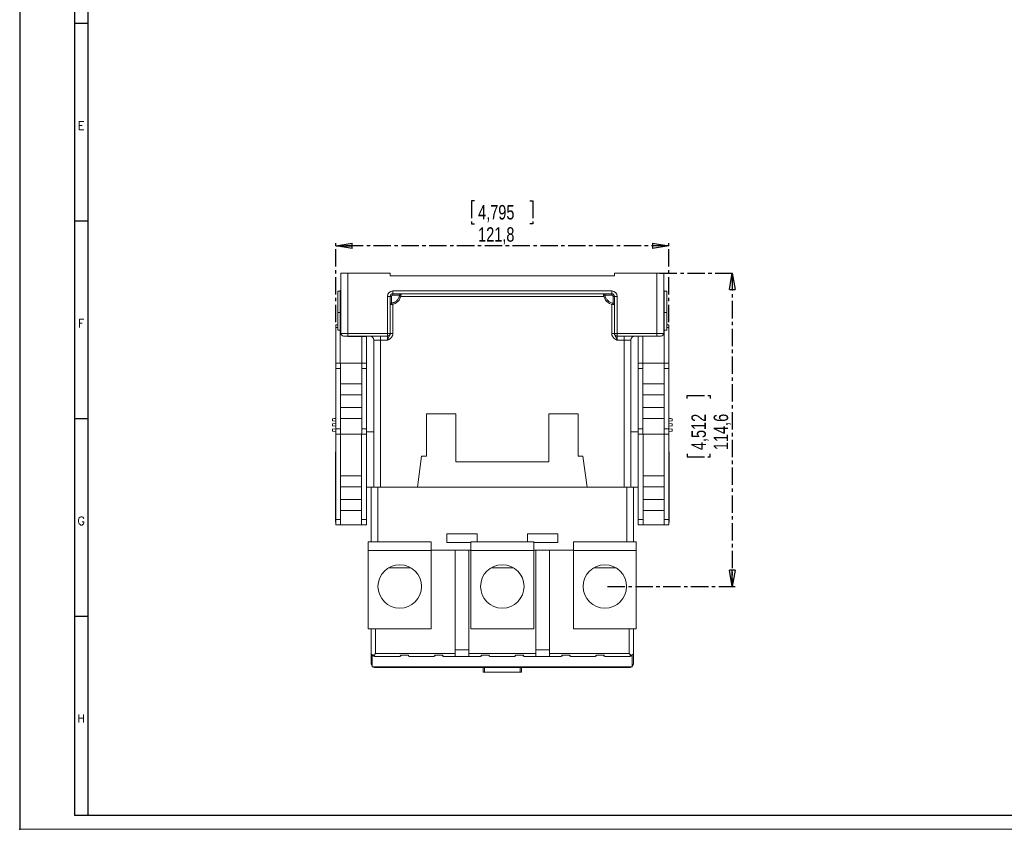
# Model space of a CAD drawing. Header units: millimetres. Extents: x 0 to 841, y 0 to 594.
# Tile 1 of 11: x 0 to 360, y 0 to 296. Entities that reach past the tile are written whole.
import ezdxf

# ---------------------------------------------------------------- set-up
doc = ezdxf.new("R2010")
doc.units = ezdxf.units.MM
doc.header["$PDSIZE"] = -1
doc.linetypes.add('CENTER', pattern=[10.16, 6.35, -1.27, 1.27, -1.27])
doc.layers.add('CENTRO', color=7, linetype='CENTER')
doc.layers.add('FORMATO', color=7, linetype='Continuous')
doc.styles.add('SLDTEXTSTYLE0', font='ROMANS')
doc.styles.add('SLDTEXTSTYLE3', font='TXT', dxfattribs={"width": 0.75})
doc.dimstyles.new('SLDDIMSTYLE1', dxfattribs={"dimtxt": 5.291667, "dimasz": 6, "dimexe": 0, "dimexo": 0.0625, "dimgap": 1.322917, "dimtad": 1, "dimdec": 1, "dimrnd": 1e-09, "dimzin": 12, "dimdsep": 46, "dimtxsty": 'SLDTEXTSTYLE3', "dimblk1": 'CLOSED', "dimblk2": 'CLOSED', "dimsah": 1, "dimcen": 0.09, "dimadec": 0, "dimazin": 3, "dimtfac": 1, "dimtdec": 1, "dimtofl": 0, "dimtmove": 0, "dimatfit": 3, "dimldrblk": 'CLOSED', "dimfxl": 0, "dimfrac": 2, "dimtolj": 1, "dimtzin": 12, "dimarcsym": 0})

# ---------------------------------------------------------------- blocks, each defined once
blk = doc.blocks.new('_CLOSED')
at = {"color": 0, "linetype": 'ByBlock', "lineweight": -2}
for p, q in [((-1, 0.166667), (0, 0)), ((-1, 0.166667), (-1, -0.166667)), ((0, 0), (-1, -0.166667)), ((0, 0), (-1, 0))]:
    blk.add_line(p, q, dxfattribs=at)
blk = doc.blocks.new('_D_5')
at = {"layer": 'CENTRO'}
for p, q in [((166.26, 230), (165.19, 230)), ((165.19, 230), (165.19, 221.59)), ((186.53, 230), (187.6, 230)), ((187.6, 230), (187.6, 221.59)), ((165.19, 221.59), (166.26, 221.59)), ((187.6, 221.59), (186.53, 221.59)), ((115.55, 185.57), (115.55, 214.47)), ((237.35, 213.47), (115.55, 213.47)), ((237.35, 185.57), (237.35, 214.47))]:
    blk.add_line(p, q, dxfattribs=at)
at = {"layer": 'CENTRO', "xscale": 6, "yscale": 6, "rotation": 180.0000000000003}
blk.add_blockref('_CLOSED', (115.55, 213.47, -5.67), dxfattribs=at)
at = {"layer": 'CENTRO', "xscale": 6, "yscale": 6}
blk.add_blockref('_CLOSED', (237.35, 213.47, -5.67), dxfattribs=at)
at = {"layer": 'CENTRO', "char_height": 5.292, "attachment_point": 1, "style": 'SLDTEXTSTYLE3'}
for s, insert in [('4,795', (167.6, 228.42)), ('121,8', (167.6, 220.29))]:
    blk.add_mtext(s, dxfattribs=dict(at, insert=insert))
blk = doc.blocks.new('_D_6')
at = {"layer": 'CENTRO'}
for p, q in [((233.95, 203.47), (261.55, 203.47)), ((260.55, 203.47), (260.55, 88.87)), ((244.01, 157.68), (244.01, 158.75)), ((244.01, 158.75), (252.42, 158.75)), ((252.42, 158.75), (252.42, 157.68)), ((244.01, 137.4), (244.01, 136.33)), ((252.42, 136.33), (252.42, 137.4)), ((244.01, 136.33), (252.42, 136.33)), ((214.95, 88.87), (261.55, 88.87))]:
    blk.add_line(p, q, dxfattribs=at)
at = {"layer": 'CENTRO', "xscale": 6, "yscale": 6}
for p, rotation in [((260.55, 203.47, -5.67), 90.0000000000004), ((260.55, 88.87, -5.67), 270.0000000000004)]:
    blk.add_blockref('_CLOSED', p, dxfattribs=dict(at, rotation=rotation))
at = {"layer": 'CENTRO', "char_height": 5.292, "attachment_point": 1, "rotation": 90, "style": 'SLDTEXTSTYLE3'}
for s, insert in [('4,512', (245.6, 138.74)), ('114,6', (253.73, 138.74))]:
    blk.add_mtext(s, dxfattribs=dict(at, insert=insert))

msp = doc.modelspace()

# ---------------------------------------------------------------- linework, layer by layer
at = {"color": 7, "linetype": 'Continuous', "lineweight": 15}
for p, q in [((117.45, 181.47), (117.45, 203.47)), ((119.95, 203.47), (117.45, 203.47)), ((119.95, 181.47), (119.95, 203.47)), ((135.45, 203.47), (119.95, 203.47)), ((135.45, 202.47), (135.45, 203.47)), ((135.45, 202.47), (217.45, 202.47)), ((217.45, 202.47), (217.45, 203.47)), ((217.45, 203.47), (232.95, 203.47)), ((232.95, 203.47), (232.95, 181.47)), ((235.45, 203.47), (232.95, 203.47)), ((235.45, 203.47), (235.45, 181.47)), ((116.32, 196.92), (116.32, 189.04)), ((116.32, 196.92), (117.22, 196.92)), ((117.45, 197.17), (117.22, 197.17)), ((117.22, 197.17), (117.22, 189.97)), ((134.45, 181.47), (134.45, 194.97)), ((134.45, 194.97), (135.45, 194.97)), ((135.45, 181.47), (135.45, 194.97)), ((135.45, 194.97), (135.95, 194.97)), ((135.95, 194.97), (135.95, 192.5)), ((136.45, 196.97), (216.45, 196.97)), ((136.45, 196.97), (136.45, 195.97)), ((136.45, 195.97), (216.45, 195.97)), ((136.45, 195.47), (136.45, 195.97)), ((138.91, 195.47), (136.45, 195.47)), ((216.45, 195.47), (213.98, 195.47)), ((216.45, 196.97), (216.45, 195.97)), ((216.45, 195.97), (216.45, 195.47)), ((216.95, 192.5), (216.95, 194.97)), ((216.95, 194.97), (217.45, 194.97)), ((217.45, 194.97), (218.45, 194.97)), ((217.45, 194.97), (217.45, 181.47)), ((218.45, 194.97), (218.45, 181.47)), ((235.45, 197.17), (235.68, 197.17)), ((235.68, 197.17), (235.68, 189.97)), ((236.58, 196.92), (235.68, 196.92)), ((236.58, 189.04), (236.58, 196.92)), ((117.22, 189.04), (116.32, 189.04)), ((116.32, 182.62), (116.32, 189.04)), ((117.22, 189.97), (117.45, 189.97)), ((117.22, 189.97), (117.22, 170.57)), ((235.68, 189.97), (235.45, 189.97)), ((235.68, 170.57), (235.68, 189.97)), ((236.58, 189.04), (235.68, 189.04)), ((236.58, 189.04), (236.58, 182.62)), ((116.32, 184.57), (115.55, 184.57)), ((115.55, 183.57), (115.55, 184.57)), ((236.58, 184.57), (237.35, 184.57)), ((237.35, 184.57), (237.35, 183.57)), ((115.55, 170.57), (115.55, 183.57)), ((116.32, 182.62), (117.22, 182.62)), ((117.45, 181.47), (119.95, 181.47)), ((118.45, 180.47), (119.95, 180.47)), ((119.95, 181.47), (134.45, 181.47)), ((119.95, 180.47), (119.95, 181.47)), ((119.95, 180.47), (134.45, 180.47)), ((119.97, 180.27), (119.97, 180.47)), ((119.97, 180.27), (123.45, 180.27)), ((123.45, 180.27), (123.45, 180.47)), ((123.45, 180.27), (126.93, 180.27)), ((125.08, 180.27), (125.08, 170.57)), ((126.75, 180.27), (126.75, 170.57)), ((126.93, 180.27), (126.93, 180.47)), ((131.95, 180.47), (131.95, 178.97)), ((134.45, 180.47), (134.45, 181.47)), ((134.45, 181.47), (135.45, 181.47)), ((134.45, 180.47), (134.45, 178.97)), ((135.45, 181.42), (135.45, 181.47)), ((135.48, 181.42), (135.45, 181.42)), ((217.45, 181.42), (217.41, 181.42)), ((217.45, 181.47), (218.45, 181.47)), ((217.45, 181.42), (217.45, 181.47)), ((218.45, 181.47), (232.95, 181.47)), ((218.45, 181.47), (218.45, 180.47)), ((218.45, 180.47), (232.95, 180.47)), ((218.45, 178.97), (218.45, 180.47)), ((220.95, 180.47), (220.95, 178.97)), ((226.15, 180.47), (226.15, 170.57)), ((227.82, 170.57), (227.82, 180.47)), ((232.95, 181.47), (235.45, 181.47)), ((232.95, 181.47), (232.95, 180.47)), ((232.95, 180.47), (234.45, 180.47)), ((235.68, 182.62), (236.58, 182.62)), ((237.35, 183.57), (237.35, 170.57)), ((131.95, 178.97), (129.45, 178.97)), ((129.45, 125.17), (129.45, 178.97)), ((134.45, 178.97), (131.95, 178.97)), ((220.95, 178.97), (218.45, 178.97)), ((223.45, 178.97), (220.95, 178.97)), ((223.45, 178.97), (223.45, 125.17)), ((115.55, 170.57), (117.25, 170.57)), ((115.55, 168.57), (115.55, 170.57)), ((117.25, 170.57), (117.25, 168.57)), ((125.05, 170.57), (117.25, 170.57)), ((125.05, 170.57), (126.75, 170.57)), ((125.05, 168.57), (125.05, 170.57)), ((126.75, 170.57), (126.75, 168.57)), ((226.15, 170.57), (227.85, 170.57)), ((226.15, 168.57), (226.15, 170.57)), ((227.85, 170.57), (227.85, 168.57)), ((227.85, 170.57), (235.65, 170.57)), ((235.65, 168.57), (235.65, 170.57)), ((235.65, 170.57), (237.35, 170.57)), ((237.35, 170.57), (237.35, 168.57)), ((117.25, 168.57), (115.55, 168.57)), ((115.55, 146.57), (115.55, 168.57)), ((117.25, 168.57), (117.25, 146.57)), ((126.75, 168.57), (125.05, 168.57)), ((125.05, 146.57), (125.05, 168.57)), ((126.75, 146.57), (126.75, 168.57)), ((227.85, 168.57), (226.15, 168.57)), ((226.15, 146.57), (226.15, 168.57)), ((227.85, 146.57), (227.85, 168.57)), ((237.35, 168.57), (235.65, 168.57)), ((235.65, 168.57), (235.65, 146.57)), ((237.35, 146.57), (237.35, 168.57)), ((117.25, 162.97), (125.05, 162.97)), ((227.85, 162.97), (235.65, 162.97)), ((125.05, 158.97), (117.25, 158.97)), ((235.65, 158.97), (227.85, 158.97)), ((117.25, 154.37), (125.05, 154.37)), ((148.7, 151.97), (159.45, 151.97)), ((148.7, 136.47), (148.7, 151.97)), ((159.45, 151.97), (159.45, 134.47)), ((193.45, 151.97), (204.2, 151.97)), ((193.45, 134.47), (193.45, 151.97)), ((204.2, 151.97), (204.2, 136.47)), ((227.85, 154.37), (235.65, 154.37)), ((115.55, 150.39), (114.35, 150.25)), ((114.35, 150.22), (115.55, 150.34)), ((114.35, 150.22), (114.35, 150.25)), ((114.35, 150.22), (114.35, 149.49)), ((114.35, 149.49), (115.55, 149.34)), ((114.35, 148.3), (115.55, 148.44)), ((114.35, 148.3), (114.35, 147.63)), ((114.35, 147.63), (115.55, 147.49)), ((125.05, 150.37), (117.25, 150.37)), ((235.65, 150.37), (227.85, 150.37)), ((238.55, 150.25), (237.35, 150.39)), ((238.55, 150.22), (237.35, 150.34)), ((238.55, 149.49), (237.35, 149.34)), ((238.55, 148.3), (237.35, 148.44)), ((238.55, 147.63), (237.35, 147.49)), ((238.55, 150.22), (238.55, 150.25)), ((238.55, 149.49), (238.55, 150.22)), ((238.55, 147.63), (238.55, 148.3)), ((114.35, 146.44), (115.55, 146.59)), ((114.35, 146.44), (114.35, 145.71)), ((114.35, 145.71), (115.55, 145.59)), ((114.35, 145.68), (114.35, 145.71)), ((114.35, 145.68), (115.55, 145.54)), ((115.55, 146.57), (117.25, 146.57)), ((115.55, 144.57), (115.55, 146.57)), ((117.25, 144.57), (115.55, 144.57)), ((115.55, 113.37), (115.55, 144.57)), ((117.25, 146.57), (117.25, 144.57)), ((117.25, 144.57), (125.05, 144.57)), ((117.3, 144.57), (117.3, 113.37)), ((125, 113.37), (125, 144.57)), ((125.05, 146.57), (126.75, 146.57)), ((125.05, 144.57), (125.05, 146.57)), ((126.75, 144.57), (125.05, 144.57)), ((126.75, 146.57), (126.75, 144.57)), ((126.75, 145.47), (129.45, 145.47)), ((126.75, 144.57), (126.75, 125.17)), ((226.15, 145.47), (223.45, 145.47)), ((226.15, 146.57), (227.85, 146.57)), ((226.15, 144.57), (226.15, 146.57)), ((227.85, 144.57), (226.15, 144.57)), ((226.15, 144.57), (226.15, 125.17)), ((227.85, 146.57), (227.85, 144.57)), ((235.65, 144.57), (227.85, 144.57)), ((227.9, 113.37), (227.9, 144.57)), ((235.6, 144.57), (235.6, 113.37)), ((235.65, 146.57), (237.35, 146.57)), ((235.65, 144.57), (235.65, 146.57)), ((237.35, 144.57), (235.65, 144.57)), ((238.55, 146.44), (237.35, 146.59)), ((237.35, 146.57), (237.35, 144.57)), ((238.55, 145.71), (237.35, 145.59)), ((237.35, 145.54), (238.55, 145.68)), ((237.35, 113.37), (237.35, 144.57)), ((238.55, 145.71), (238.55, 146.44)), ((238.55, 145.68), (238.55, 145.71)), ((115.45, 137.12), (115.45, 138.12)), ((115.45, 138.12), (115.55, 138.12)), ((115.45, 137.12), (115.55, 137.12)), ((115.45, 113.37), (115.45, 137.12)), ((237.45, 138.12), (237.35, 138.12)), ((237.45, 137.12), (237.35, 137.12)), ((237.45, 138.12), (237.45, 137.12)), ((237.45, 137.12), (237.45, 113.37)), ((145.45, 125.17), (146.95, 136.47)), ((146.95, 136.47), (148.7, 136.47)), ((159.45, 134.47), (193.45, 134.47)), ((204.2, 136.47), (205.95, 136.47)), ((205.95, 136.47), (207.45, 125.17)), ((117.3, 129.34), (125, 129.34)), ((227.9, 129.34), (235.6, 129.34)), ((125, 125.34), (117.3, 125.34)), ((126.75, 113.37), (126.75, 125.17)), ((128.45, 125.17), (126.75, 125.17)), ((128.45, 125.17), (128.45, 105.17)), ((130.95, 125.17), (128.45, 125.17)), ((221.95, 125.17), (130.95, 125.17)), ((224.45, 125.17), (221.95, 125.17)), ((224.45, 125.17), (224.45, 105.17)), ((226.15, 125.17), (224.45, 125.17)), ((226.15, 113.37), (226.15, 125.17)), ((235.6, 125.34), (227.9, 125.34)), ((117.3, 120.64), (125, 120.64)), ((227.9, 120.64), (235.6, 120.64)), ((125, 116.64), (117.3, 116.64)), ((235.6, 116.64), (227.9, 116.64)), ((115.45, 113.37), (115.55, 113.37)), ((115.45, 112.37), (115.45, 113.37)), ((115.45, 112.37), (115.55, 112.37)), ((115.55, 113.37), (117.3, 113.37)), ((115.55, 111.37), (115.55, 113.37)), ((117.3, 113.37), (117.3, 111.37)), ((125, 113.37), (126.75, 113.37)), ((125, 111.37), (125, 113.37)), ((126.75, 113.37), (126.75, 111.37)), ((226.15, 113.37), (227.9, 113.37)), ((226.15, 111.37), (226.15, 113.37)), ((227.9, 113.37), (227.9, 111.37)), ((235.6, 113.37), (237.35, 113.37)), ((235.6, 111.37), (235.6, 113.37)), ((237.35, 113.37), (237.35, 111.37)), ((237.45, 113.37), (237.35, 113.37)), ((237.45, 112.37), (237.35, 112.37)), ((237.45, 113.37), (237.45, 112.37)), ((117.3, 111.37), (115.55, 111.37)), ((117.3, 111.37), (125, 111.37)), ((126.75, 111.37), (125, 111.37)), ((156.2, 108.17), (167.2, 108.17)), ((156.2, 104.97), (156.2, 108.17)), ((167.2, 108.17), (167.2, 105.17)), ((185.7, 108.17), (196.7, 108.17)), ((185.7, 105.17), (185.7, 108.17)), ((196.7, 108.17), (196.7, 104.97)), ((227.9, 111.37), (226.15, 111.37)), ((235.6, 111.37), (227.9, 111.37)), ((237.35, 111.37), (235.6, 111.37)), ((127.45, 105.17), (150.45, 105.17)), ((127.45, 101.97), (127.45, 105.17)), ((150.45, 101.97), (150.45, 105.17)), ((164.95, 104.97), (156.2, 104.97)), ((164.95, 105.17), (187.95, 105.17)), ((164.95, 101.97), (164.95, 105.17)), ((187.95, 101.97), (187.95, 105.17)), ((196.7, 104.97), (187.95, 104.97)), ((202.45, 105.17), (225.45, 105.17)), ((202.45, 101.97), (202.45, 105.17)), ((225.45, 101.97), (225.45, 105.17)), ((127.45, 73.39), (127.45, 101.97)), ((127.45, 101.97), (150.45, 101.97)), ((159.2, 102.17), (150.45, 102.17)), ((150.45, 73.39), (150.45, 101.97)), ((159.2, 102.17), (159.2, 65.67)), ((159.2, 102.17), (164.2, 102.17)), ((164.2, 102.17), (164.2, 65.67)), ((164.95, 102.17), (164.2, 102.17)), ((164.95, 73.39), (164.95, 101.97)), ((164.95, 101.97), (187.95, 101.97)), ((188.7, 102.17), (187.95, 102.17)), ((187.95, 73.39), (187.95, 101.97)), ((188.7, 102.17), (188.7, 65.67)), ((193.7, 102.17), (188.7, 102.17)), ((193.7, 102.17), (193.7, 65.67)), ((202.45, 102.17), (193.7, 102.17)), ((202.45, 73.39), (202.45, 101.97)), ((202.45, 101.97), (225.45, 101.97)), ((225.45, 73.39), (225.45, 101.97)), ((134.75, 95.62), (143.15, 95.62)), ((172.25, 95.62), (180.65, 95.62)), ((209.75, 95.62), (218.15, 95.62)), ((127.45, 73.39), (150.45, 73.39)), ((128.45, 64.33), (128.45, 73.39)), ((164.95, 73.39), (187.95, 73.39)), ((202.45, 73.39), (225.45, 73.39)), ((224.45, 73.39), (224.45, 64.33)), ((164.2, 65.67), (159.2, 65.67)), ((159.2, 65.67), (159.2, 63.2)), ((164.2, 63.2), (164.2, 65.67)), ((193.7, 65.67), (188.7, 65.67)), ((188.7, 65.67), (188.7, 63.2)), ((193.7, 65.67), (193.7, 63.2)), ((128.45, 60.77), (128.45, 64.33)), ((128.92, 63.86), (128.92, 59.47)), ((159.2, 64.33), (130.05, 64.33)), ((138.95, 63.2), (130.05, 63.2)), ((142.15, 63.67), (139.25, 63.67)), ((142.45, 63.2), (151.45, 63.2)), ((154.65, 63.67), (151.75, 63.67)), ((159.2, 63.2), (154.95, 63.2)), ((164.2, 63.2), (159.2, 63.2)), ((164.2, 64.33), (188.7, 64.33)), ((168.45, 63.2), (164.2, 63.2)), ((168.75, 63.67), (171.65, 63.67)), ((171.95, 63.2), (180.95, 63.2)), ((181.25, 63.67), (184.15, 63.67)), ((188.7, 63.2), (184.45, 63.2)), ((193.7, 63.2), (188.7, 63.2)), ((193.7, 64.33), (222.85, 64.33)), ((193.7, 63.2), (197.95, 63.2)), ((198.25, 63.67), (201.15, 63.67)), ((201.45, 63.2), (210.45, 63.2)), ((210.75, 63.67), (213.65, 63.67)), ((222.85, 63.2), (213.95, 63.2)), ((223.98, 63.86), (223.98, 59.47)), ((224.45, 64.33), (224.45, 60.77)), ((223.98, 59.47), (128.92, 59.47)), ((138.95, 59.46), (130.3, 59.46)), ((139.4, 59.17), (130.3, 59.17)), ((138.95, 59.46), (138.95, 59.47)), ((139.4, 59.17), (139.45, 59.17)), ((139.45, 59.17), (139.45, 59.47)), ((141.95, 59.17), (139.45, 59.17)), ((141.95, 59.47), (141.95, 59.17)), ((141.99, 59.17), (141.95, 59.17)), ((151.9, 59.17), (141.99, 59.17)), ((142.45, 59.47), (142.45, 59.46)), ((142.45, 59.46), (151.45, 59.46)), ((151.45, 59.46), (151.45, 59.47)), ((151.95, 59.17), (151.9, 59.17)), ((151.95, 59.47), (151.95, 59.17)), ((154.45, 59.17), (151.95, 59.17)), ((154.45, 59.47), (154.45, 59.17)), ((154.45, 59.17), (154.49, 59.17)), ((168.9, 59.17), (154.49, 59.17)), ((154.95, 59.46), (154.95, 59.47)), ((168.45, 59.46), (154.95, 59.46)), ((168.45, 59.46), (168.45, 59.47)), ((168.9, 59.17), (168.95, 59.17)), ((168.95, 59.47), (168.95, 59.17)), ((171.45, 59.17), (168.95, 59.17)), ((169.45, 57.47), (169.45, 59.17)), ((171.45, 59.47), (171.45, 59.17)), ((171.49, 59.17), (171.45, 59.17)), ((181.4, 59.17), (171.49, 59.17)), ((171.95, 59.47), (171.95, 59.46)), ((171.95, 59.46), (180.95, 59.46)), ((180.95, 59.46), (180.95, 59.47)), ((181.45, 59.17), (181.4, 59.17)), ((181.45, 59.47), (181.45, 59.17)), ((183.95, 59.17), (181.45, 59.17)), ((183.45, 59.17), (183.45, 57.47)), ((183.95, 59.17), (183.95, 59.47)), ((183.95, 59.17), (183.99, 59.17)), ((186.88, 59.17), (183.99, 59.17)), ((184.45, 59.46), (184.45, 59.47)), ((187.03, 59.46), (184.45, 59.46)), ((187.03, 59.46), (187.03, 59.47)), ((195.37, 59.47), (195.37, 59.46)), ((197.95, 59.46), (195.37, 59.46)), ((198.4, 59.17), (195.52, 59.17)), ((197.95, 59.46), (197.95, 59.47)), ((198.4, 59.17), (198.45, 59.17)), ((198.45, 59.47), (198.45, 59.17)), ((200.95, 59.17), (198.45, 59.17)), ((200.95, 59.47), (200.95, 59.17)), ((200.95, 59.17), (200.99, 59.17)), ((200.99, 59.17), (210.9, 59.17)), ((201.45, 59.47), (201.45, 59.46)), ((201.45, 59.46), (210.45, 59.46)), ((210.45, 59.46), (210.45, 59.47)), ((210.9, 59.17), (210.95, 59.17)), ((210.95, 59.47), (210.95, 59.17)), ((213.45, 59.17), (210.95, 59.17)), ((213.45, 59.17), (213.45, 59.47)), ((213.45, 59.17), (213.49, 59.17)), ((222.6, 59.17), (213.49, 59.17)), ((213.95, 59.47), (213.95, 59.46)), ((213.95, 59.46), (222.6, 59.46)), ((222.6, 59.17), (222.6, 59.46)), ((169.45, 57.47), (169.95, 57.47)), ((182.95, 57.47), (169.95, 57.47)), ((182.95, 57.47), (183.45, 57.47))]:
    msp.add_line(p, q, dxfattribs=at)
at = {"color": 8, "linetype": 'Continuous', "lineweight": 15}
for p, q in [((213.58, 194.97), (139.32, 194.97)), ((136.45, 192.09), (136.45, 181.42)), ((216.45, 181.42), (216.45, 192.09)), ((116.32, 183.57), (115.55, 183.57)), ((236.58, 183.57), (237.35, 183.57)), ((131.95, 125.17), (131.95, 178.97)), ((220.95, 125.17), (220.95, 178.97)), ((130.95, 125.17), (130.95, 105.17)), ((221.95, 125.17), (221.95, 105.17)), ((130.05, 64.33), (130.05, 73.39)), ((222.85, 73.39), (222.85, 64.33)), ((169.95, 59.17), (169.95, 57.47)), ((182.95, 57.47), (182.95, 59.17))]:
    msp.add_line(p, q, dxfattribs=at)
at = {"color": 7, "linetype": 'Continuous', "lineweight": 15, "flags": 128}
for points in [[(129.44, 63.72), (129.63, 63.91), (129.84, 64.12), (130.05, 64.33)], [(223.46, 63.72), (223.26, 63.91), (223.06, 64.12), (222.85, 64.33)], [(195.52, 59.17), (195.45, 59.17), (195.41, 59.18)]]:
    msp.add_lwpolyline(points, dxfattribs=at)
at = {"color": 7, "linetype": 'Continuous', "lineweight": 15}
for centre in [(138.95, 88.87), (176.45, 88.87), (213.95, 88.87)]:
    msp.add_circle(centre, 7.95, dxfattribs=at)
for centre, radius, start, end in [((136.45, 194.97), 2, 90, 180), ((136.45, 194.97), 1, 90, 180), ((135.45, 195.97), 4, 278.2132, 351.7868), ((217.45, 195.97), 4, 188.2132, 261.7868), ((216.45, 194.97), 2, 360, 90), ((216.45, 194.97), 1, 0, 90), ((118.45, 181.47), 1, 180, 270), ((127.95, 178.97), 1.5, 360, 90), ((134.45, 181.47), 1, 270, 0), ((218.45, 181.47), 1, 180, 270), ((224.95, 178.97), 1.5, 90, 180), ((234.45, 181.47), 1, 270, 360), ((129.45, 60.81), 1, 182.7971, 237.9255), ((130.05, 60.77), 1.6, 180, 225), ((130.05, 60.77), 1.6, 234.3409, 270), ((186.88, 59.61), 0.442, 270.0085, 288.588), ((187.16, 59.97), 0.533, 255.4451, 287.3359), ((195.24, 59.97), 0.533, 252.6641, 284.5549), ((222.85, 60.77), 1.6, 270, 305.6591), ((223.45, 60.81), 1, 302.0745, 357.2029), ((222.85, 60.77), 1.6, 315, 0)]:
    msp.add_arc(centre, radius, start, end, dxfattribs=at)
for centre, major_axis, ratio, start_param, end_param in [((130.05, 64.33), (1.6, 0), 0.414214, 3.141593, 3.926991), ((130.05, 64.33), (1.6, 0), 0.414214, 3.926991, 4.319632), ((130.05, 65.46), (0, 2.26), 0.707107, 2.356194, 3.141593), ((130.05, 64.33), (-1.48, 1.48), 0.414214, 1.570807, 1.963495), ((138.95, 63.9), (0, -0.707), 0.707107, 0, 1.226793), ((142.45, 63.9), (0, 0.707), 0.707107, 1.914799, 3.141593), ((151.45, 63.9), (0, -0.707), 0.707107, 0, 1.226793), ((154.95, 63.9), (0, 0.707), 0.707107, 1.914799, 3.141593), ((168.45, 63.9), (0, -0.707), 0.707107, 0, 1.226793), ((171.95, 63.9), (0, 0.707), 0.707107, 1.914799, 3.141593), ((180.95, 63.9), (0, -0.707), 0.707107, 0, 1.226793), ((184.45, 63.9), (0, 0.707), 0.707107, 1.914799, 3.141593), ((197.95, 63.9), (0, -0.707), 0.707107, 0, 1.226793), ((201.45, 63.9), (0, 0.707), 0.707107, 1.914799, 3.141593), ((210.45, 63.9), (0, -0.707), 0.707107, 0, 1.226793), ((213.95, 63.9), (0, 0.707), 0.707107, 1.914799, 3.141593), ((222.85, 65.46), (0, -2.26), 0.707107, 0, 0.785398), ((222.85, 64.33), (1.48, 1.48), 0.414214, 4.31969, 4.712378), ((222.85, 64.33), (1.6, 0), 0.414214, 5.105146, 5.497787), ((222.85, 64.33), (1.6, 0), 0.414214, 5.497787, 6.283185)]:
    msp.add_ellipse(centre, major_axis=major_axis, ratio=ratio, start_param=start_param, end_param=end_param, dxfattribs=at)
for points, knots in [([(136.45, 195.47), (136.43, 195.46), (136.39, 195.46), (136.32, 195.45), (136.25, 195.43), (136.17, 195.39), (136.09, 195.32), (136.03, 195.24), (135.98, 195.15), (135.95, 195.06), (135.95, 195), (135.95, 194.97)], [0, 0, 0, 0, 0.0801709, 0.1598011, 0.2401143, 0.3685935, 0.5000676, 0.6285481, 0.7600236, 0.8786295, 1, 1, 1, 1]), ([(135.95, 192.5), (136.01, 192.51), (136.13, 192.53), (136.32, 192.57), (136.53, 192.63), (136.76, 192.72), (137.1, 192.87), (137.5, 193.11), (137.93, 193.48), (138.3, 193.91), (138.54, 194.31), (138.7, 194.65), (138.79, 194.92), (138.87, 195.19), (138.9, 195.37), (138.91, 195.47)], [0, 0, 0, 0, 0.041709, 0.083358, 0.125066, 0.187529, 0.250115, 0.375062, 0.500009, 0.624956, 0.749904, 0.812366, 0.874952, 0.937415, 1, 1, 1, 1]), ([(139.41, 195.39), (139.41, 195.39), (139.35, 195.4), (139.17, 195.43), (139.04, 195.45), (138.91, 195.47)], [0, 0, 0, 0, 0.5, 0.5, 1, 1, 1, 1]), ([(139.18, 195.96), (139.16, 195.95), (139.08, 195.93), (138.99, 195.93), (138.92, 195.93)], [0, 0, 0, 0, 0.272753, 1, 1, 1, 1]), ([(139.25, 195.96), (139.25, 195.96), (139.22, 195.92), (139.18, 195.88), (139.13, 195.85)], [0, 0, 0, 0, 0.009312, 1, 1, 1, 1]), ([(139.3, 195.82), (139.32, 195.83), (139.37, 195.86), (139.41, 195.91), (139.44, 195.95), (139.44, 195.96), (139.44, 195.97)], [0, 0, 0, 0, 0.326784, 0.653468, 0.980304, 1, 1, 1, 1]), ([(139.37, 195.39), (139.38, 195.45), (139.4, 195.57), (139.41, 195.75), (139.41, 195.88), (139.41, 195.95), (139.41, 195.97)], [0, 0, 0, 0, 0.295464, 0.589892, 0.87935, 1, 1, 1, 1]), ([(139.41, 195.39), (139.41, 195.43), (139.42, 195.49), (139.43, 195.59), (139.44, 195.69), (139.44, 195.78), (139.45, 195.88), (139.45, 195.94), (139.45, 195.97)], [0, 0, 0, 0, 0.166673, 0.333377, 0.500072, 0.666703, 0.833319, 1, 1, 1, 1]), ([(213.46, 195.96), (213.47, 195.95), (213.48, 195.91), (213.53, 195.86), (213.57, 195.83), (213.6, 195.82)], [0, 0, 0, 0, 0.3292744, 0.6645838, 1, 1, 1, 1]), ([(213.46, 195.96), (213.46, 195.94), (213.47, 195.93), (213.49, 195.91), (213.49, 195.91)], [0, 0, 0, 0, 0.9928236, 1, 1, 1, 1]), ([(213.49, 195.97), (213.49, 195.95), (213.48, 195.88), (213.49, 195.75), (213.5, 195.57), (213.52, 195.45), (213.53, 195.39)], [0, 0, 0, 0, 0.12047, 0.409913, 0.704526, 1, 1, 1, 1]), ([(213.53, 195.4), (213.5, 195.4), (213.49, 195.39), (213.49, 195.39), (213.49, 195.39)], [1.1781146, 1.1781146, 1.1781146, 1.1781146, 1.5592114, 1.5708012, 1.5708012, 1.5708012, 1.5708012]), ([(216.95, 192.5), (216.58, 192.55), (216.22, 192.67), (215.55, 193), (215.24, 193.23), (214.71, 193.76), (214.49, 194.06), (214.15, 194.73), (214.04, 195.09), (213.98, 195.47)], [0, 0, 0, 0, 0.25, 0.25, 0.5, 0.5, 0.75, 0.75, 1, 1, 1, 1]), ([(216.95, 194.97), (216.95, 194.99), (216.95, 195.03), (216.93, 195.1), (216.91, 195.17), (216.87, 195.24), (216.8, 195.32), (216.73, 195.38), (216.64, 195.43), (216.55, 195.46), (216.48, 195.46), (216.45, 195.47)], [0, 0, 0, 0, 0.0836038, 0.1665153, 0.2501191, 0.3736515, 0.5000794, 0.6236118, 0.7500397, 0.8735721, 1, 1, 1, 1]), ([(135.45, 191.98), (135.47, 191.98), (135.5, 192), (135.55, 192.05), (135.58, 192.09), (135.6, 192.11)], [0, 0, 0, 0, 0.329338, 0.6646182, 1, 1, 1, 1]), ([(135.45, 192.01), (135.47, 192), (135.53, 192), (135.67, 192), (135.84, 192.02), (135.96, 192.04), (136.02, 192.05)], [0, 0, 0, 0, 0.1204722, 0.4099121, 0.7045255, 1, 1, 1, 1]), ([(135.45, 191.98), (135.47, 191.98), (135.49, 191.99), (135.5, 192), (135.5, 192)], [0, 0, 0, 0, 0.992806, 1, 1, 1, 1]), ([(136.01, 192.04), (136.02, 192.02), (136.02, 192.01), (136.02, 192.01), (136.02, 192.01)], [1.1781157, 1.1781157, 1.1781157, 1.1781157, 1.5592114, 1.5708012, 1.5708012, 1.5708012, 1.5708012]), ([(136.02, 192.01), (136.02, 192.01), (136.02, 192.01), (136.02, 192.02), (136.01, 192.04)], [1.1781134, 1.1781134, 1.1781134, 1.1781134, 1.1897064, 1.570802, 1.570802, 1.570802, 1.570802]), ([(216.87, 192.05), (216.93, 192.04), (217.06, 192.02), (217.23, 192), (217.37, 192), (217.43, 192), (217.45, 192.01)], [0, 0, 0, 0, 0.295464, 0.58989, 0.879349, 1, 1, 1, 1]), ([(216.88, 192.01), (216.88, 192.01), (216.88, 192.01), (216.88, 192.05), (216.91, 192.24), (216.94, 192.41), (216.95, 192.5), (216.95, 192.5)], [0.000005, 0.000005, 0.000005, 0.000005, 0.011853, 0.527551, 1.043249, 1.558947, 1.57079, 1.57079, 1.57079, 1.57079]), ([(217.45, 191.97), (217.42, 191.97), (217.36, 191.97), (217.27, 191.97), (217.15, 191.98), (217.02, 191.99), (216.93, 192), (216.88, 192.01)], [0, 0, 0, 0, 0.166413, 0.332721, 0.500007, 0.748801, 1, 1, 1, 1]), ([(217.3, 192.11), (217.31, 192.09), (217.34, 192.05), (217.39, 192), (217.43, 191.98), (217.45, 191.97), (217.45, 191.97)], [0, 0, 0, 0, 0.326784, 0.653469, 0.980302, 1, 1, 1, 1]), ([(217.45, 192.16), (217.45, 192.16), (217.4, 192.19), (217.36, 192.24), (217.33, 192.28)], [0, 0, 0, 0, 0.0092899, 1, 1, 1, 1]), ([(217.44, 192.23), (217.44, 192.25), (217.41, 192.33), (217.41, 192.43), (217.41, 192.5)], [0, 0, 0, 0, 0.2727441, 1, 1, 1, 1]), ([(136.45, 181.42), (136.45, 181.37), (136.45, 181.27), (136.43, 181.14), (136.41, 181), (136.38, 180.86), (136.34, 180.73), (136.25, 180.51), (136.1, 180.22), (135.84, 179.89), (135.54, 179.6), (135.25, 179.41), (135.01, 179.26), (134.82, 179.16), (134.63, 179.06), (134.51, 179), (134.45, 178.97)], [0, 0, 0, 0, 0.041986, 0.083631, 0.125111, 0.1666, 0.208278, 0.250318, 0.373069, 0.500461, 0.620457, 0.750411, 0.807551, 0.875114, 0.939901, 1, 1, 1, 1]), ([(218.45, 178.97), (218.36, 179.01), (218.18, 179.09), (217.94, 179.23), (217.66, 179.39), (217.36, 179.6), (217.05, 179.89), (216.8, 180.22), (216.62, 180.55), (216.52, 180.86), (216.46, 181.14), (216.45, 181.32), (216.45, 181.42)], [0, 0, 0, 0, 0.089742, 0.172909, 0.249628, 0.379461, 0.499625, 0.626827, 0.749786, 0.833411, 0.916343, 1, 1, 1, 1]), ([(139.25, 63.67), (139.15, 63.5), (139.05, 63.33), (138.95, 63.2), (138.95, 63.2)], [0, 0, 0, 0, 0.987605, 1, 1, 1, 1]), ([(142.45, 63.2), (142.45, 63.2), (142.34, 63.33), (142.24, 63.5), (142.15, 63.67)], [0, 0, 0, 0, 0.012392, 1, 1, 1, 1]), ([(151.75, 63.67), (151.65, 63.5), (151.55, 63.33), (151.45, 63.2), (151.45, 63.2)], [0, 0, 0, 0, 0.9876048, 1, 1, 1, 1]), ([(154.95, 63.2), (154.95, 63.2), (154.84, 63.33), (154.74, 63.5), (154.65, 63.67)], [0, 0, 0, 0, 0.0123938, 1, 1, 1, 1]), ([(168.75, 63.67), (168.65, 63.5), (168.55, 63.33), (168.45, 63.2), (168.45, 63.2)], [0, 0, 0, 0, 0.987605, 1, 1, 1, 1]), ([(171.95, 63.2), (171.95, 63.2), (171.84, 63.33), (171.74, 63.5), (171.65, 63.67)], [0, 0, 0, 0, 0.012395, 1, 1, 1, 1]), ([(181.25, 63.67), (181.15, 63.5), (181.05, 63.33), (180.95, 63.2), (180.95, 63.2)], [0, 0, 0, 0, 0.987605, 1, 1, 1, 1]), ([(184.45, 63.2), (184.45, 63.2), (184.34, 63.33), (184.24, 63.5), (184.15, 63.67)], [0, 0, 0, 0, 0.012395, 1, 1, 1, 1]), ([(197.95, 63.2), (197.95, 63.2), (198.05, 63.33), (198.15, 63.5), (198.25, 63.67)], [0, 0, 0, 0, 0.0123938, 1, 1, 1, 1]), ([(201.45, 63.2), (201.45, 63.2), (201.34, 63.33), (201.24, 63.5), (201.15, 63.67)], [0, 0, 0, 0, 0.0123952, 1, 1, 1, 1]), ([(210.75, 63.67), (210.65, 63.5), (210.55, 63.33), (210.45, 63.2), (210.45, 63.2)], [0, 0, 0, 0, 0.987608, 1, 1, 1, 1]), ([(213.95, 63.2), (213.95, 63.2), (213.84, 63.33), (213.74, 63.5), (213.65, 63.67)], [0, 0, 0, 0, 0.012395, 1, 1, 1, 1]), ([(130.05, 59.17), (129.97, 59.17), (129.85, 59.17), (129.71, 59.2), (129.62, 59.23), (129.56, 59.26), (129.52, 59.29), (129.52, 59.32), (129.53, 59.34), (129.54, 59.36), (129.56, 59.4), (129.56, 59.44), (129.56, 59.46), (129.56, 59.47)], [0, 0, 0, 0, 0.197531, 0.30602, 0.397734, 0.492743, 0.594581, 0.695476, 0.706112, 0.794098, 0.892616, 0.99429, 1, 1, 1, 1]), ([(130.05, 59.17), (130.05, 59.17), (130.07, 59.17), (130.13, 59.17), (130.2, 59.17), (130.27, 59.17), (130.3, 59.17)], [0, 0, 0, 0, 0.250755, 0.500265, 0.752997, 1, 1, 1, 1]), ([(130.3, 59.17), (130.3, 59.17), (130.3, 59.18), (130.3, 59.24), (130.3, 59.33), (130.3, 59.41), (130.3, 59.46)], [0, 0, 0, 0, 0.249999, 0.499998, 0.749998, 1, 1, 1, 1]), ([(138.95, 59.46), (138.95, 59.46), (139.05, 59.36), (139.21, 59.23), (139.35, 59.17), (139.39, 59.17), (139.4, 59.17)], [0, 0, 0, 0, 0.006974, 0.5533, 0.908572, 1, 1, 1, 1]), ([(141.99, 59.17), (142.03, 59.17), (142.13, 59.2), (142.3, 59.32), (142.42, 59.43), (142.45, 59.46), (142.45, 59.46)], [0, 0, 0, 0, 0.344973, 0.822858, 0.993032, 1, 1, 1, 1]), ([(151.45, 59.46), (151.45, 59.46), (151.55, 59.36), (151.71, 59.23), (151.85, 59.17), (151.89, 59.17), (151.9, 59.17)], [0, 0, 0, 0, 0.006973, 0.553299, 0.908573, 1, 1, 1, 1]), ([(154.95, 59.46), (154.95, 59.46), (154.85, 59.36), (154.69, 59.23), (154.55, 59.17), (154.5, 59.17), (154.49, 59.17)], [0, 0, 0, 0, 0.006972, 0.553299, 0.908573, 1, 1, 1, 1]), ([(168.45, 59.46), (168.45, 59.46), (168.55, 59.36), (168.71, 59.23), (168.85, 59.17), (168.89, 59.17), (168.9, 59.17)], [0, 0, 0, 0, 0.006972, 0.553299, 0.908573, 1, 1, 1, 1]), ([(171.49, 59.17), (171.53, 59.17), (171.63, 59.2), (171.8, 59.32), (171.92, 59.43), (171.95, 59.46), (171.95, 59.46)], [0, 0, 0, 0, 0.344972, 0.822857, 0.993031, 1, 1, 1, 1]), ([(180.95, 59.46), (180.95, 59.46), (181.05, 59.36), (181.21, 59.23), (181.35, 59.17), (181.39, 59.17), (181.4, 59.17)], [0, 0, 0, 0, 0.006972, 0.5533, 0.908573, 1, 1, 1, 1]), ([(184.45, 59.46), (184.45, 59.46), (184.35, 59.36), (184.19, 59.23), (184.05, 59.17), (184, 59.17), (183.99, 59.17)], [0, 0, 0, 0, 0.006972, 0.553299, 0.908573, 1, 1, 1, 1]), ([(186.88, 59.17), (186.89, 59.17), (186.91, 59.17), (186.97, 59.24), (187, 59.38), (187.03, 59.46)], [0, 0, 0, 0, 0.182414, 0.501092, 1, 1, 1, 1]), ([(195.52, 59.17), (195.5, 59.17), (195.38, 59.17), (194.5, 59.17), (193.01, 59.17), (191.2, 59.17), (189.38, 59.17), (187.9, 59.17), (187.02, 59.17), (186.9, 59.17), (186.88, 59.17)], [0, 0, 0, 0, 0.0304467, 0.1869812, 0.3434916, 0.5, 0.6565085, 0.8130189, 0.9695533, 1, 1, 1, 1]), ([(187.02, 59.19), (187.06, 59.2), (187.15, 59.22), (187.26, 59.3), (187.34, 59.38), (187.38, 59.44), (187.4, 59.46)], [0, 0, 0, 0, 0.296629, 0.582194, 0.851221, 1, 1, 1, 1]), ([(195.01, 59.47), (195.03, 59.44), (195.08, 59.37), (195.17, 59.29), (195.29, 59.21), (195.37, 59.19), (195.41, 59.18)], [0, 0, 0, 0, 0.144534, 0.422463, 0.707673, 1, 1, 1, 1]), ([(195.37, 59.46), (195.39, 59.38), (195.43, 59.24), (195.48, 59.17), (195.51, 59.17), (195.52, 59.17)], [0, 0, 0, 0, 0.498907, 0.817755, 1, 1, 1, 1]), ([(197.95, 59.46), (197.95, 59.46), (198.05, 59.36), (198.21, 59.23), (198.35, 59.17), (198.39, 59.17), (198.4, 59.17)], [0, 0, 0, 0, 0.006972, 0.553299, 0.908573, 1, 1, 1, 1]), ([(201.45, 59.46), (201.45, 59.46), (201.35, 59.36), (201.19, 59.23), (201.05, 59.17), (201, 59.17), (200.99, 59.17)], [0, 0, 0, 0, 0.006973, 0.553299, 0.908573, 1, 1, 1, 1]), ([(210.45, 59.46), (210.45, 59.46), (210.55, 59.36), (210.71, 59.23), (210.85, 59.17), (210.89, 59.17), (210.9, 59.17)], [0, 0, 0, 0, 0.006972, 0.553299, 0.908572, 1, 1, 1, 1]), ([(213.95, 59.46), (213.95, 59.46), (213.85, 59.36), (213.69, 59.23), (213.55, 59.17), (213.5, 59.17), (213.49, 59.17)], [0, 0, 0, 0, 0.006974, 0.5533, 0.908572, 1, 1, 1, 1]), ([(222.6, 59.17), (222.63, 59.17), (222.69, 59.17), (222.77, 59.17), (222.83, 59.17), (222.84, 59.17), (222.85, 59.17)], [0, 0, 0, 0, 0.248327, 0.499909, 0.750675, 1, 1, 1, 1]), ([(223.34, 59.47), (223.34, 59.43), (223.35, 59.38), (223.37, 59.34), (223.38, 59.32), (223.37, 59.3), (223.34, 59.26), (223.28, 59.23), (223.18, 59.2), (223.04, 59.17), (222.93, 59.17), (222.85, 59.17)], [0, 0, 0, 0, 0.205411, 0.273516, 0.29349, 0.405004, 0.506881, 0.601988, 0.693721, 0.802332, 1, 1, 1, 1])]:
    msp.add_open_spline(points, degree=3, knots=knots, dxfattribs=at)
at = {"color": 8, "linetype": 'Continuous', "lineweight": 15}
for points, knots in [([(138.92, 195.93), (138.92, 195.93), (138.92, 195.92), (138.93, 195.91), (138.93, 195.87), (138.94, 195.81), (138.95, 195.74), (138.95, 195.65), (138.94, 195.56), (138.92, 195.5), (138.91, 195.47)], [0, 0, 0, 0, 0.0004, 0.063115, 0.171354, 0.340032, 0.516395, 0.6707, 0.835509, 1, 1, 1, 1]), ([(213.98, 195.47), (213.98, 195.47), (213.9, 195.45), (213.72, 195.43), (213.58, 195.41), (213.54, 195.4), (213.53, 195.4)], [0.000054, 0.000054, 0.000054, 0.000054, 0.011885, 0.527661, 1.043436, 1.178115, 1.178115, 1.178115, 1.178115]), ([(213.98, 195.47), (213.98, 195.5), (213.96, 195.56), (213.95, 195.65), (213.95, 195.74), (213.95, 195.83), (213.97, 195.89), (213.97, 195.92), (213.97, 195.93), (213.97, 195.93)], [0, 0, 0, 0, 0.164495, 0.329642, 0.483936, 0.660628, 0.937589, 0.9996, 1, 1, 1, 1]), ([(135.95, 192.5), (135.92, 192.49), (135.85, 192.48), (135.76, 192.47), (135.68, 192.46), (135.58, 192.47), (135.52, 192.48), (135.49, 192.49), (135.49, 192.49), (135.49, 192.49)], [0, 0, 0, 0, 0.1645105, 0.329637, 0.4839294, 0.6606271, 0.937591, 0.999601, 1, 1, 1, 1]), ([(135.95, 192.5), (135.95, 192.5), (135.96, 192.41), (135.99, 192.24), (136.01, 192.1), (136.01, 192.05), (136.01, 192.04)], [0.000054, 0.000054, 0.000054, 0.000054, 0.011885, 0.527661, 1.043436, 1.178116, 1.178116, 1.178116, 1.178116]), ([(217.41, 192.49), (217.41, 192.49), (217.4, 192.49), (217.39, 192.49), (217.36, 192.48), (217.3, 192.47), (217.22, 192.46), (217.13, 192.47), (217.04, 192.48), (216.98, 192.49), (216.95, 192.5)], [0, 0, 0, 0, 0.000399, 0.063115, 0.171355, 0.340031, 0.516395, 0.670703, 0.83551, 1, 1, 1, 1]), ([(134.45, 178.97), (134.53, 179.19), (134.68, 179.65), (134.94, 180.23), (135.22, 180.65), (135.39, 180.99), (135.41, 181.14), (135.41, 181.18)], [0, 0, 0, 0, 0.273423, 0.547408, 0.821336, 0.958254, 1, 1, 1, 1]), ([(136.45, 181.42), (136.32, 181.42), (136.05, 181.42), (135.73, 181.42), (135.52, 181.42), (135.49, 181.42), (135.48, 181.42)], [0, 0, 0, 0, 0.2832831, 0.5665647, 0.8498492, 1, 1, 1, 1]), ([(217.41, 181.42), (217.4, 181.42), (217.38, 181.42), (217.17, 181.42), (216.84, 181.42), (216.58, 181.42), (216.45, 181.42)], [0, 0, 0, 0, 0.150069, 0.433381, 0.71669, 1, 1, 1, 1]), ([(217.49, 181.18), (217.49, 181.14), (217.54, 180.75), (217.93, 180.32), (218.22, 179.65), (218.37, 179.19), (218.45, 178.97)], [0, 0, 0, 0, 0.048259, 0.451999, 0.726273, 1, 1, 1, 1])]:
    msp.add_open_spline(points, degree=3, knots=knots, dxfattribs=at)
at = {"color": 7, "linetype": 'Continuous', "lineweight": 15}
msp.add_open_spline([(213.49, 195.39), (213.49, 195.39), (213.5, 195.4), (213.53, 195.4)], degree=3, dxfattribs=at)
at = {"layer": 'FORMATO'}
for p, q in [((0, 594), (0, 0)), ((20, 584), (20, 5)), ((25, 5), (25, 584)), ((25, 294.8), (20, 294.8)), ((25, 222.5), (20, 222.5)), ((25, 150.2), (20, 150.2)), ((25, 77.9), (20, 77.9)), ((25, 5), (20, 5)), ((835.95, 5), (24.95, 5))]:
    msp.add_line(p, q, dxfattribs=at)
at = {"layer": 'FORMATO', "lineweight": 0}
msp.add_line((0, 0), (841, 0), dxfattribs=at)
at = {"layer": 'FORMATO', "color": 7}
msp.add_point((0, 0), dxfattribs=at)

# ---------------------------------------------------------------- texts
at = {"layer": 'FORMATO', "char_height": 3, "attachment_point": 2, "style": 'SLDTEXTSTYLE0'}
for s, insert in [('E', (22.51, 258.94)), ('F', (22.48, 186.64)), ('G', (22.5, 114.34)), ('H', (22.48, 42.04))]:
    msp.add_mtext(s, dxfattribs=dict(at, insert=insert))

# ---------------------------------------------------------------- dimensions: what is measured, and where the dimension line sits
at = {"layer": 'CENTRO'}
dim = msp.add_linear_dim(base=(115.55, 213.47), p1=(237.35, 184.57), p2=(115.55, 184.57), dimstyle='SLDDIMSTYLE1', dxfattribs=at)
dim.commit()
dim.dimension.update_dxf_attribs({"geometry": '_D_5', "text_midpoint": (176.4, 213.47), "dimtype": 160})
dim = msp.add_linear_dim(base=(260.55, 88.87), p1=(232.95, 203.47), p2=(213.95, 88.87), angle=90, dimstyle='SLDDIMSTYLE1', dxfattribs=at)
dim.commit()
dim.dimension.update_dxf_attribs({"geometry": '_D_6', "text_midpoint": (260.55, 147.54), "dimtype": 160})

doc.saveas('drawing.dxf')
